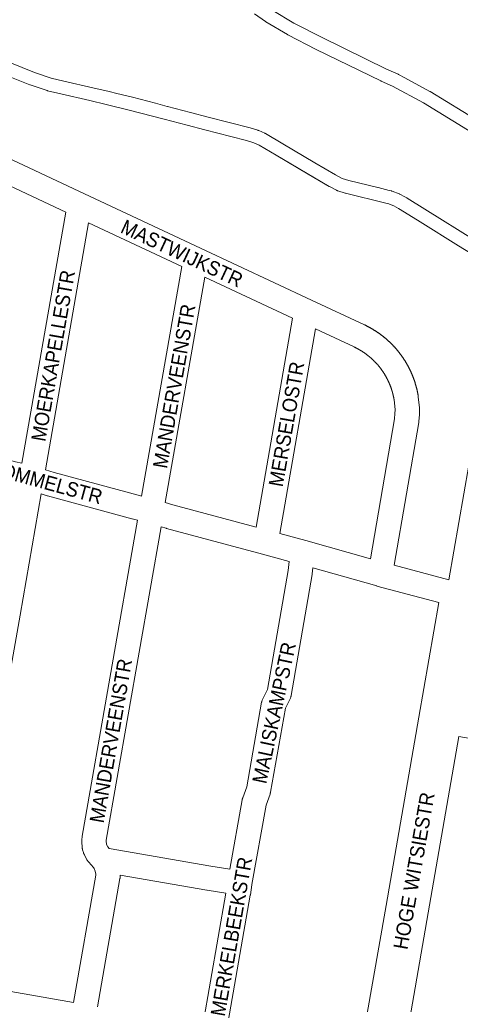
# Model space of a CAD drawing. Header units: metres. Extents: x 123819 to 142731, y 393440 to 405763.
# Tile 55 of 256: x 127638 to 127873, y 400345 to 400870. Entities that reach past the tile are written whole.
import ezdxf
from ezdxf.enums import TextEntityAlignment as Align

# ---------------------------------------------------------------- set-up
doc = ezdxf.new("R2010")
doc.units = ezdxf.units.M
doc.header["$MEASUREMENT"] = 0
for name, color, linetype, lineweight in [('gs-anno-wegen algemeen tekst', 7, 'Continuous', 0), ('gs-knt-aanvullende hoofdweg', 7, 'Continuous', 0), ('gs-knt-fietspaden', 7, 'Continuous', 0), ('gs-knt-wegen algemeen', 7, 'Continuous', 0), ('gs-vlk-plantopografie wegen algemeen', 7, 'Continuous', 0)]:
    doc.layers.add(name, color=color, linetype=linetype, lineweight=lineweight)
doc.styles.add('Style-Arial', font='arial.ttf')

msp = doc.modelspace()

# ---------------------------------------------------------------- linework, layer by layer
at = {"layer": 'gs-knt-aanvullende hoofdweg', "color": 7, "linetype": 'Continuous', "flags": 128}
msp.add_lwpolyline([(127598.59, 400357.34), (127599.55, 400357.3), (127599.88, 400357.27), (127600.2, 400357.24), (127602.74, 400356.9), (127603.05, 400356.86), (127603.06, 400356.86), (127667.1, 400345.68)], dxfattribs=at)
at = {"layer": 'gs-knt-fietspaden', "color": 7, "linetype": 'Continuous', "flags": 128}
for points in [[(127932.16, 400777.56), (127853.82, 400825.49), (127853.82, 400825.49), (127837.31, 400834.47), (127837.3, 400834.47), (127831.19, 400837.16), (127831.06, 400837.22), (127796.66, 400854), (127796.59, 400854.03), (127781.43, 400861.88), (127781.34, 400861.93), (127781.25, 400861.98), (127769.73, 400868.81), (127769.64, 400868.87), (127769.54, 400868.94), (127763.73, 400872.92)], [(127773.41, 400874.79), (127784.74, 400868.07), (127799.78, 400860.29), (127834.08, 400843.56), (127840.26, 400840.84), (127840.38, 400840.78), (127840.4, 400840.78), (127840.5, 400840.72), (127840.52, 400840.71), (127843.86, 400838.93), (127843.89, 400838.91), (127857.26, 400831.61), (127857.26, 400831.61), (127857.33, 400831.57), (127857.41, 400831.52), (127935.81, 400783.55), (127951.43, 400774.12), (127952.35, 400773.56), (127984.31, 400863.22)], [(127633.09, 400847.01), (127646.27, 400841.77), (127655.09, 400838.73), (127661.91, 400837.09), (127677.34, 400833.61), (127677.38, 400833.6), (127686.13, 400831.52), (127686.15, 400831.51), (127686.16, 400831.51), (127690.25, 400830.54), (127690.28, 400830.53), (127698.5, 400828.5), (127698.51, 400828.5), (127698.54, 400828.49), (127698.55, 400828.48), (127698.59, 400828.47), (127710.86, 400825.3), (127717.15, 400823.64), (127717.16, 400823.64), (127729.54, 400820.39), (127738.91, 400817.93)], [(127684.52, 400824.69), (127684.51, 400824.69), (127684.5, 400824.69), (127675.77, 400826.77), (127660.35, 400830.24), (127660.29, 400830.26), (127653.28, 400831.95), (127653.12, 400831.99), (127652.96, 400832.04), (127643.91, 400835.15), (127643.75, 400835.21), (127630.44, 400840.51), (127630.34, 400840.55), (127622.12, 400844.13)], [(127696.8, 400821.69), (127684.52, 400824.69)], [(127715.38, 400816.85), (127696.83, 400821.68)], [(127775.2, 400797.67), (127766.12, 400802.95), (127763.25, 400804.23), (127759.47, 400805.38), (127751.03, 400807.54), (127751.03, 400807.54), (127737.15, 400811.13), (127737.13, 400811.14), (127727.76, 400813.6), (127715.38, 400816.85), (127715.38, 400816.85)], [(127738.91, 400817.93), (127761.29, 400812.16)], [(127761.29, 400812.16), (127761.3, 400812.16), (127761.44, 400812.12), (127765.5, 400810.89), (127765.64, 400810.84), (127765.77, 400810.79), (127765.91, 400810.73), (127769.15, 400809.29), (127769.27, 400809.24), (127769.3, 400809.22), (127769.32, 400809.21), (127769.34, 400809.2), (127769.38, 400809.18), (127769.49, 400809.12), (127778.74, 400803.73), (127778.76, 400803.72), (127795.87, 400793.59), (127806.91, 400787.05), (127810.42, 400785.25), (127814.04, 400784.15), (127814.04, 400784.15), (127829.56, 400780.34), (127829.59, 400780.34), (127835.53, 400778.84), (127835.55, 400778.83), (127836.81, 400778.51), (127836.94, 400778.48), (127837.01, 400778.46), (127837.07, 400778.43), (127837.2, 400778.39), (127840.82, 400777), (127840.97, 400776.94), (127841.12, 400776.88), (127841.26, 400776.8), (127843.92, 400775.34), (127844.94, 400774.78)], [(127803.43, 400780.95), (127792.29, 400787.55), (127775.2, 400797.67)], [(127812.27, 400777.36), (127812.26, 400777.36), (127812.18, 400777.38), (127812.09, 400777.41), (127808.08, 400778.63), (127807.93, 400778.67), (127807.79, 400778.73), (127807.65, 400778.79), (127807.51, 400778.86), (127803.62, 400780.85)], [(127833.83, 400772.03), (127812.27, 400777.36)], [(127896.21, 400734.59), (127894.59, 400735.6), (127887.07, 400740.28), (127872.56, 400749.31), (127852.13, 400762), (127841.47, 400768.68), (127841.47, 400768.68), (127840.54, 400769.19), (127838.09, 400770.53), (127834.89, 400771.76), (127833.83, 400772.02), (127833.83, 400772.03)], [(127845.11, 400774.68), (127890.78, 400746.24)], [(127867.39, 400571.03), (127894.11, 400724.04), (127894.13, 400724.12), (127896.21, 400734.59)]]:
    msp.add_lwpolyline(points, dxfattribs=at)
at = {"layer": 'gs-knt-wegen algemeen', "color": 7, "linetype": 'Continuous', "flags": 128}
for points in [[(127601.94, 400810.3), (127672.99, 400776.97)], [(127662.95, 400767.29), (127597.05, 400798.22)], [(127672.99, 400776.97), (127734.92, 400748), (127794.03, 400720.34), (127822.3, 400707.12), (127822.47, 400707.04), (127822.65, 400706.95), (127822.82, 400706.87), (127823, 400706.79), (127823.17, 400706.7), (127823.35, 400706.61), (127823.52, 400706.53), (127823.69, 400706.44), (127823.86, 400706.35), (127824.04, 400706.27), (127824.21, 400706.18), (127824.38, 400706.09), (127824.55, 400706), (127824.72, 400705.91), (127824.89, 400705.81), (127825.06, 400705.72), (127825.23, 400705.63), (127825.4, 400705.54), (127825.57, 400705.44), (127825.74, 400705.35), (127825.91, 400705.25), (127826.08, 400705.15), (127826.25, 400705.06), (127826.41, 400704.96), (127826.58, 400704.86), (127826.74, 400704.77), (127826.91, 400704.67), (127827.08, 400704.57), (127827.24, 400704.47), (127827.41, 400704.36), (127827.57, 400704.26), (127827.73, 400704.16), (127827.9, 400704.06), (127828.06, 400703.95), (127828.23, 400703.85), (127828.39, 400703.74), (127828.55, 400703.64), (127828.71, 400703.53), (127828.88, 400703.43), (127829.03, 400703.32), (127829.2, 400703.21), (127829.36, 400703.1), (127829.52, 400702.99), (127829.68, 400702.88), (127829.84, 400702.77), (127829.99, 400702.66), (127830.15, 400702.55), (127830.31, 400702.44), (127830.47, 400702.33), (127830.62, 400702.21), (127830.78, 400702.1), (127830.94, 400701.99), (127831.09, 400701.87), (127831.25, 400701.75), (127831.4, 400701.64), (127831.55, 400701.52), (127831.71, 400701.4), (127831.86, 400701.29), (127832.02, 400701.17), (127832.17, 400701.05), (127832.32, 400700.93), (127832.47, 400700.81), (127832.62, 400700.69), (127832.77, 400700.57), (127832.92, 400700.44), (127833.07, 400700.32), (127833.22, 400700.2), (127833.37, 400700.07), (127833.52, 400699.95), (127833.67, 400699.82), (127833.82, 400699.7), (127833.96, 400699.57), (127834.11, 400699.45), (127834.25, 400699.32), (127834.4, 400699.19), (127834.55, 400699.06), (127834.69, 400698.93), (127834.83, 400698.81), (127834.98, 400698.67), (127835.12, 400698.55), (127835.26, 400698.42), (127835.4, 400698.28), (127835.55, 400698.15), (127835.69, 400698.02), (127835.83, 400697.89), (127835.97, 400697.75), (127836.11, 400697.62), (127836.24, 400697.48), (127836.38, 400697.35), (127836.52, 400697.21), (127836.66, 400697.08), (127836.8, 400696.94), (127836.93, 400696.8), (127837.07, 400696.66), (127837.21, 400696.52), (127837.34, 400696.39), (127837.47, 400696.25), (127837.61, 400696.11), (127837.74, 400695.97), (127837.87, 400695.83), (127838.01, 400695.68), (127838.14, 400695.54), (127838.27, 400695.4), (127838.4, 400695.26), (127838.53, 400695.12), (127838.66, 400694.97), (127838.79, 400694.83), (127838.92, 400694.68), (127839.04, 400694.54), (127839.17, 400694.39), (127839.3, 400694.24), (127839.42, 400694.1), (127839.55, 400693.95), (127839.67, 400693.8), (127839.8, 400693.66), (127839.92, 400693.51), (127840.05, 400693.36), (127840.17, 400693.21), (127840.29, 400693.06), (127840.41, 400692.91), (127840.53, 400692.76), (127840.53, 400692.76), (127840.54, 400692.75), (127840.65, 400692.61), (127840.77, 400692.45), (127840.89, 400692.3), (127841.01, 400692.15), (127841.13, 400691.99), (127841.25, 400691.84), (127841.36, 400691.69), (127841.48, 400691.53), (127841.6, 400691.38), (127841.71, 400691.22), (127841.83, 400691.07), (127841.94, 400690.91), (127842.06, 400690.75), (127842.17, 400690.59), (127842.28, 400690.44), (127842.39, 400690.28), (127842.5, 400690.12), (127842.61, 400689.96), (127842.72, 400689.8), (127842.83, 400689.64), (127842.94, 400689.48), (127843.05, 400689.32), (127843.16, 400689.16), (127843.26, 400689), (127843.37, 400688.84), (127843.48, 400688.68), (127843.58, 400688.51), (127843.69, 400688.35), (127843.79, 400688.19), (127843.89, 400688.02), (127843.99, 400687.86), (127844.1, 400687.7), (127844.2, 400687.53), (127844.3, 400687.37), (127844.4, 400687.2), (127844.5, 400687.03), (127844.6, 400686.87), (127844.7, 400686.7), (127844.79, 400686.53), (127844.89, 400686.37), (127844.99, 400686.2), (127845.08, 400686.03), (127845.18, 400685.86), (127845.27, 400685.69), (127845.37, 400685.52), (127845.46, 400685.35), (127845.55, 400685.18), (127845.64, 400685.01), (127845.73, 400684.84), (127845.82, 400684.67), (127845.91, 400684.5), (127846, 400684.33), (127846.09, 400684.15), (127846.18, 400683.98), (127846.27, 400683.81), (127846.35, 400683.64), (127846.44, 400683.46), (127846.52, 400683.29), (127846.61, 400683.12), (127846.69, 400682.94), (127846.78, 400682.77), (127846.86, 400682.59), (127846.94, 400682.42), (127847.02, 400682.24), (127847.1, 400682.06), (127847.18, 400681.89), (127847.26, 400681.71), (127847.34, 400681.53), (127847.42, 400681.36), (127847.5, 400681.18), (127847.57, 400681), (127847.65, 400680.83), (127847.72, 400680.65), (127847.8, 400680.47), (127847.87, 400680.29), (127847.94, 400680.11), (127848.02, 400679.93), (127848.09, 400679.75), (127848.16, 400679.57), (127848.23, 400679.39), (127848.3, 400679.21), (127848.37, 400679.03), (127848.44, 400678.85), (127848.5, 400678.67), (127848.57, 400678.48), (127848.64, 400678.3), (127848.7, 400678.12), (127848.77, 400677.94), (127848.83, 400677.76), (127848.9, 400677.57), (127848.96, 400677.39), (127849.02, 400677.21), (127849.08, 400677.02), (127849.14, 400676.84), (127849.2, 400676.66), (127849.26, 400676.47), (127849.32, 400676.29), (127849.38, 400676.1), (127849.44, 400675.92), (127849.49, 400675.73), (127849.55, 400675.55), (127849.61, 400675.36), (127849.66, 400675.18), (127849.71, 400674.99), (127849.77, 400674.8), (127849.82, 400674.62), (127849.87, 400674.43), (127849.92, 400674.24), (127849.97, 400674.06), (127850.02, 400673.87), (127850.07, 400673.68), (127850.12, 400673.5), (127850.16, 400673.31), (127850.21, 400673.12), (127850.26, 400672.93), (127850.3, 400672.74), (127850.35, 400672.55), (127850.39, 400672.37), (127850.43, 400672.18), (127850.48, 400671.99), (127850.52, 400671.8), (127850.56, 400671.61), (127850.6, 400671.42), (127850.64, 400671.23), (127850.68, 400671.04), (127850.72, 400670.85), (127850.75, 400670.67), (127850.79, 400670.47), (127850.83, 400670.28), (127850.86, 400670.09), (127850.9, 400669.9), (127850.93, 400669.71), (127850.96, 400669.52), (127850.99, 400669.33), (127851.03, 400669.14), (127851.06, 400668.93), (127851.08, 400668.71), (127851.65, 400662.77), (127851.66, 400662.56), (127851.67, 400662.34), (127851.68, 400662.12), (127851.66, 400659.53), (127851.66, 400659.34), (127851.65, 400659.15), (127851.43, 400655.78), (127851.41, 400655.55), (127851.38, 400655.32), (127851.35, 400655.09), (127838.13, 400578.86)], [(127639.49, 400633.25), (127662.95, 400767.29)], [(127675.17, 400761.57), (127652.11, 400629.86)], [(127724.89, 400738.31), (127675.17, 400761.57)], [(127703.43, 400615.75), (127724.89, 400738.31)], [(127737.1, 400732.6), (127716.05, 400612.36)], [(127784, 400710.66), (127737.1, 400732.6)], [(127764.5, 400599.24), (127784, 400710.66)], [(127796.22, 400704.94), (127777.12, 400595.83)], [(127825.51, 400582.33), (127838.46, 400656.97), (127838.64, 400659.8), (127838.65, 400661.87), (127838.14, 400667.25), (127838.12, 400667.39), (127838.09, 400667.53), (127838.07, 400667.67), (127838.04, 400667.81), (127838.02, 400667.95), (127837.99, 400668.1), (127837.96, 400668.24), (127837.93, 400668.37), (127837.91, 400668.52), (127837.88, 400668.66), (127837.85, 400668.8), (127837.82, 400668.94), (127837.79, 400669.08), (127837.75, 400669.22), (127837.72, 400669.36), (127837.69, 400669.5), (127837.66, 400669.64), (127837.63, 400669.78), (127837.59, 400669.92), (127837.56, 400670.05), (127837.52, 400670.19), (127837.49, 400670.33), (127837.45, 400670.47), (127837.42, 400670.61), (127837.38, 400670.75), (127837.34, 400670.89), (127837.3, 400671.02), (127837.26, 400671.16), (127837.23, 400671.3), (127837.19, 400671.44), (127837.15, 400671.58), (127837.11, 400671.71), (127837.07, 400671.85), (127837.02, 400671.99), (127836.98, 400672.13), (127836.94, 400672.26), (127836.9, 400672.4), (127836.85, 400672.54), (127836.81, 400672.67), (127836.76, 400672.81), (127836.72, 400672.94), (127836.67, 400673.08), (127836.63, 400673.22), (127836.58, 400673.35), (127836.53, 400673.49), (127836.48, 400673.62), (127836.44, 400673.76), (127836.39, 400673.89), (127836.34, 400674.02), (127836.29, 400674.16), (127836.24, 400674.29), (127836.19, 400674.43), (127836.14, 400674.56), (127836.08, 400674.7), (127836.03, 400674.83), (127835.98, 400674.96), (127835.93, 400675.09), (127835.87, 400675.23), (127835.82, 400675.36), (127835.76, 400675.49), (127835.71, 400675.63), (127835.65, 400675.76), (127835.6, 400675.89), (127835.54, 400676.02), (127835.48, 400676.15), (127835.43, 400676.28), (127835.37, 400676.41), (127835.31, 400676.55), (127835.25, 400676.68), (127835.19, 400676.81), (127835.13, 400676.94), (127835.07, 400677.07), (127835.01, 400677.2), (127834.95, 400677.32), (127834.88, 400677.45), (127834.82, 400677.58), (127834.76, 400677.71), (127834.69, 400677.84), (127834.63, 400677.97), (127834.57, 400678.1), (127834.5, 400678.22), (127834.44, 400678.35), (127834.37, 400678.48), (127834.3, 400678.61), (127834.23, 400678.73), (127834.17, 400678.86), (127834.1, 400678.99), (127834.03, 400679.11), (127833.96, 400679.24), (127833.89, 400679.36), (127833.82, 400679.49), (127833.75, 400679.61), (127833.68, 400679.74), (127833.61, 400679.86), (127833.54, 400679.99), (127833.47, 400680.11), (127833.39, 400680.23), (127833.32, 400680.36), (127833.25, 400680.48), (127833.17, 400680.6), (127833.1, 400680.72), (127833.02, 400680.85), (127832.95, 400680.97), (127832.87, 400681.09), (127832.8, 400681.21), (127832.72, 400681.33), (127832.64, 400681.45), (127832.56, 400681.57), (127832.49, 400681.69), (127832.41, 400681.81), (127832.33, 400681.93), (127832.25, 400682.05), (127832.17, 400682.17), (127832.09, 400682.29), (127832.01, 400682.41), (127831.93, 400682.53), (127831.84, 400682.64), (127831.76, 400682.76), (127831.68, 400682.88), (127831.6, 400682.99), (127831.51, 400683.11), (127831.43, 400683.23), (127831.35, 400683.34), (127831.26, 400683.46), (127831.17, 400683.57), (127831.09, 400683.69), (127831, 400683.8), (127830.92, 400683.92), (127830.83, 400684.03), (127830.74, 400684.14), (127830.65, 400684.26), (127830.57, 400684.37), (127830.48, 400684.48), (127830.39, 400684.6), (127830.3, 400684.71), (127830.21, 400684.82), (127830.12, 400684.93), (127830.03, 400685.04), (127829.94, 400685.15), (127829.84, 400685.26), (127829.75, 400685.37), (127829.66, 400685.48), (127829.57, 400685.59), (127829.48, 400685.7), (127829.38, 400685.81), (127829.29, 400685.92), (127829.19, 400686.02), (127829.1, 400686.13), (127829, 400686.24), (127828.91, 400686.35), (127828.81, 400686.45), (127828.71, 400686.56), (127828.62, 400686.66), (127828.52, 400686.77), (127828.42, 400686.87), (127828.32, 400686.98), (127828.22, 400687.08), (127828.13, 400687.19), (127828.03, 400687.29), (127827.93, 400687.39), (127827.83, 400687.49), (127827.73, 400687.6), (127827.63, 400687.7), (127827.52, 400687.8), (127827.42, 400687.9), (127827.32, 400688), (127827.22, 400688.1), (127827.12, 400688.2), (127827.01, 400688.3), (127826.91, 400688.4), (127826.81, 400688.5), (127826.7, 400688.6), (127826.6, 400688.7), (127826.49, 400688.79), (127826.38, 400688.89), (127826.28, 400688.99), (127826.17, 400689.08), (127826.07, 400689.18), (127825.96, 400689.27), (127825.85, 400689.37), (127825.75, 400689.46), (127825.64, 400689.56), (127825.53, 400689.65), (127825.42, 400689.75), (127825.31, 400689.84), (127825.2, 400689.93), (127825.09, 400690.02), (127824.98, 400690.12), (127824.87, 400690.21), (127824.76, 400690.3), (127824.65, 400690.39), (127824.54, 400690.48), (127824.43, 400690.57), (127824.32, 400690.66), (127824.2, 400690.75), (127824.09, 400690.84), (127823.98, 400690.92), (127823.86, 400691.01), (127823.75, 400691.1), (127823.64, 400691.19), (127823.52, 400691.27), (127823.41, 400691.36), (127823.29, 400691.44), (127823.18, 400691.53), (127823.06, 400691.61), (127822.95, 400691.7), (127822.83, 400691.78), (127822.71, 400691.86), (127822.6, 400691.95), (127822.48, 400692.03), (127822.36, 400692.11), (127822.24, 400692.19), (127822.13, 400692.28), (127822.01, 400692.36), (127821.89, 400692.44), (127821.77, 400692.51), (127821.65, 400692.59), (127821.53, 400692.67), (127821.41, 400692.75), (127821.29, 400692.83), (127821.17, 400692.91), (127821.05, 400692.99), (127820.93, 400693.06), (127820.81, 400693.14), (127820.69, 400693.21), (127820.56, 400693.29), (127820.44, 400693.36), (127820.32, 400693.44), (127820.19, 400693.51), (127820.07, 400693.59), (127819.95, 400693.66), (127819.83, 400693.73), (127819.7, 400693.8), (127819.58, 400693.87), (127819.45, 400693.94), (127819.33, 400694.02), (127819.2, 400694.09), (127819.08, 400694.16), (127818.95, 400694.22), (127818.83, 400694.29), (127818.7, 400694.36), (127818.57, 400694.43), (127818.45, 400694.5), (127818.32, 400694.56), (127818.19, 400694.63), (127818.06, 400694.7), (127817.94, 400694.76), (127817.81, 400694.82), (127817.68, 400694.89), (127817.55, 400694.95), (127817.43, 400695.02), (127817.3, 400695.08), (127817.17, 400695.14), (127817.04, 400695.2), (127816.91, 400695.27), (127816.78, 400695.33), (127796.22, 400704.94)], [(127571.18, 400651.82), (127636.12, 400634.04), (127639.49, 400633.25)], [(127652.11, 400629.86), (127656.73, 400628.43), (127701.53, 400616.2), (127703.43, 400615.75)], [(127649.85, 400616.93), (127638.54, 400552.35), (127628.29, 400493.81)], [(127701.18, 400602.9), (127698.42, 400603.56), (127698.2, 400603.61), (127653.19, 400615.9), (127652.99, 400615.96), (127649.85, 400616.93)], [(127716.05, 400612.36), (127720.16, 400611.09), (127764.5, 400599.24)], [(127667.1, 400345.68), (127678.96, 400413.55), (127678.98, 400414.05), (127678.73, 400415.7), (127678.09, 400417.17), (127677.7, 400417.74), (127675.18, 400420.5), (127675, 400420.71), (127674.83, 400420.92), (127674.67, 400421.14), (127674.52, 400421.36), (127674.38, 400421.6), (127674.24, 400421.83), (127672.87, 400424.43), (127672.75, 400424.67), (127672.64, 400424.91), (127672.54, 400425.15), (127672.45, 400425.4), (127672.37, 400425.65), (127671.96, 400427.07), (127671.89, 400427.32), (127671.83, 400427.58), (127671.78, 400427.84), (127671.74, 400428.11), (127671.72, 400428.37), (127671.48, 400431.3), (127671.47, 400431.57), (127671.46, 400431.83), (127671.47, 400432.1), (127671.48, 400432.36), (127671.51, 400432.62), (127671.69, 400434.09), (127671.71, 400434.25), (127671.74, 400434.41), (127701.18, 400602.9)], [(127713.79, 400599.43), (127684.59, 400432.33), (127684.51, 400431.69), (127684.64, 400430.08), (127684.68, 400429.94), (127685.36, 400428.65), (127686.09, 400427.85)], [(127782.15, 400580.96), (127767.98, 400584.83), (127716.68, 400598.54), (127716.45, 400598.61), (127713.79, 400599.43)], [(127777.12, 400595.83), (127791.02, 400592.03), (127825.51, 400582.33)], [(127750.49, 400416.88), (127757.12, 400453.8), (127757.17, 400454.07), (127757.24, 400454.35), (127757.32, 400454.62), (127757.41, 400454.88), (127759.51, 400460.64), (127767.48, 400505.78), (127767.54, 400506.09), (127767.62, 400506.39), (127767.71, 400506.69), (127767.82, 400506.99), (127767.94, 400507.28), (127768.07, 400507.56), (127770.58, 400512.59), (127781.58, 400576.07), (127782.15, 400580.96)], [(127794.84, 400577.43), (127794.49, 400574.38), (127794.47, 400574.21), (127794.44, 400574.03), (127783.24, 400509.42), (127783.18, 400509.11), (127783.11, 400508.81), (127783.01, 400508.5), (127782.91, 400508.21), (127782.79, 400507.91), (127782.65, 400507.63), (127780.14, 400502.59), (127772.24, 400457.81), (127772.18, 400457.53), (127772.11, 400457.26), (127772.03, 400456.98), (127771.94, 400456.71), (127769.83, 400450.94), (127762.22, 400408.58)], [(127862.09, 400558.97), (127829.01, 400567.82), (127828.93, 400567.84), (127794.84, 400577.43)], [(127838.13, 400578.86), (127867.39, 400571.03)], [(127821.55, 400318.69), (127821.57, 400318.82), (127821.77, 400327.02), (127821.78, 400327.32), (127821.81, 400327.61), (127821.85, 400327.9), (127823.25, 400336.72), (127823.27, 400336.81), (127833.85, 400397.36), (127851.42, 400497.81), (127862.09, 400558.97)], [(127872.79, 400487.47), (127856.35, 400393.43), (127845.59, 400331.9), (127845.53, 400331.61), (127845.46, 400331.31), (127845.38, 400331.03), (127845.28, 400330.74), (127845.16, 400330.46), (127845.04, 400330.19), (127844.9, 400329.92), (127844.75, 400329.66), (127840.43, 400322.51), (127840.27, 400322.26), (127840.1, 400322.02), (127839.92, 400321.79), (127839.73, 400321.56), (127835.08, 400316.32)], [(127949.68, 400474.02), (127887.89, 400484.84), (127872.79, 400487.47)], [(127686.09, 400427.85), (127740.37, 400418.42), (127750.49, 400416.88)], [(127692, 400413.61), (127691.96, 400412.6), (127691.94, 400412.31), (127691.91, 400412.02), (127691.86, 400411.74), (127691.86, 400411.74), (127691.86, 400411.73), (127679.93, 400343.44)], [(127736.06, 400333.65), (127748.39, 400404.03), (127738.34, 400405.56), (127738.21, 400405.58), (127692, 400413.61)], [(127762.22, 400408.57), (127762.2, 400408.45), (127761.45, 400403.14), (127761.41, 400402.93), (127748.89, 400331.41)], [(127762.22, 400408.58), (127762.22, 400408.57), (127762.22, 400408.57)], [(127762.22, 400408.58), (127762.22, 400408.57), (127762.22, 400408.57)]]:
    msp.add_lwpolyline(points, dxfattribs=at)
at = {"layer": 'gs-vlk-plantopografie wegen algemeen', "color": 7, "linetype": 'Continuous', "flags": 128}
for points in [[(127932.16, 400777.56), (127853.82, 400825.49), (127853.82, 400825.49), (127837.31, 400834.47), (127837.3, 400834.47), (127831.19, 400837.16), (127831.06, 400837.22), (127796.66, 400854), (127796.59, 400854.03), (127781.43, 400861.88), (127781.34, 400861.93), (127781.25, 400861.98), (127769.73, 400868.81), (127769.64, 400868.87), (127769.54, 400868.94), (127763.73, 400872.92)], [(127773.41, 400874.79), (127784.74, 400868.07), (127799.78, 400860.29), (127834.08, 400843.56), (127840.26, 400840.84), (127840.38, 400840.78), (127840.4, 400840.78), (127840.5, 400840.72), (127840.52, 400840.71), (127843.86, 400838.93), (127843.89, 400838.91), (127857.26, 400831.61), (127857.26, 400831.61), (127857.33, 400831.57), (127857.41, 400831.52), (127935.81, 400783.55), (127951.43, 400774.12), (127952.35, 400773.56), (127984.31, 400863.22)], [(127633.09, 400847.01), (127646.27, 400841.77), (127655.09, 400838.73), (127661.91, 400837.09), (127677.34, 400833.61), (127677.38, 400833.6), (127686.13, 400831.52), (127686.15, 400831.51), (127686.16, 400831.51), (127690.25, 400830.54), (127690.28, 400830.53), (127698.5, 400828.5), (127698.51, 400828.5), (127698.54, 400828.49), (127698.55, 400828.48), (127698.59, 400828.47), (127710.86, 400825.3), (127717.15, 400823.64), (127717.16, 400823.64), (127729.54, 400820.39), (127738.91, 400817.93)], [(127684.52, 400824.69), (127684.51, 400824.69), (127684.5, 400824.69), (127675.77, 400826.77), (127660.35, 400830.24), (127660.29, 400830.26), (127653.28, 400831.95), (127653.12, 400831.99), (127652.96, 400832.04), (127643.91, 400835.15), (127643.75, 400835.21), (127630.44, 400840.51), (127630.34, 400840.55), (127622.12, 400844.13)], [(127696.83, 400821.68), (127696.8, 400821.68), (127696.8, 400821.69)], [(127696.83, 400821.68), (127696.8, 400821.68), (127696.8, 400821.69)], [(127775.2, 400797.67), (127766.12, 400802.95), (127763.25, 400804.23), (127759.47, 400805.38), (127751.03, 400807.54), (127751.03, 400807.54), (127737.15, 400811.13), (127737.13, 400811.14), (127727.76, 400813.6), (127715.38, 400816.85), (127715.38, 400816.85)], [(127761.29, 400812.16), (127761.3, 400812.16), (127761.44, 400812.12), (127765.5, 400810.89), (127765.64, 400810.84), (127765.77, 400810.79), (127765.91, 400810.73), (127769.15, 400809.29), (127769.27, 400809.24), (127769.3, 400809.22), (127769.32, 400809.21), (127769.34, 400809.2), (127769.38, 400809.18), (127769.49, 400809.12), (127778.74, 400803.73), (127778.76, 400803.72), (127795.87, 400793.59), (127806.91, 400787.05), (127810.42, 400785.25), (127814.04, 400784.15), (127814.04, 400784.15), (127829.56, 400780.34), (127829.59, 400780.34), (127835.53, 400778.84), (127835.55, 400778.83), (127836.81, 400778.51), (127836.94, 400778.48), (127837.01, 400778.46), (127837.07, 400778.43), (127837.2, 400778.39), (127840.82, 400777), (127840.97, 400776.94), (127841.12, 400776.88), (127841.26, 400776.8), (127843.92, 400775.34), (127844.94, 400774.78)], [(127803.43, 400780.95), (127775.2, 400797.67)], [(127803.62, 400780.85), (127803.52, 400780.9), (127803.43, 400780.95)], [(127803.62, 400780.85), (127803.43, 400780.95)], [(127812.27, 400777.36), (127812.26, 400777.36), (127812.18, 400777.38), (127812.09, 400777.41), (127808.08, 400778.63), (127807.93, 400778.67), (127807.79, 400778.73), (127807.65, 400778.79), (127807.51, 400778.86), (127803.62, 400780.85)], [(127896.21, 400734.59), (127894.59, 400735.6), (127887.07, 400740.28), (127872.56, 400749.31), (127852.13, 400762), (127841.47, 400768.68), (127841.47, 400768.68), (127840.54, 400769.19), (127838.09, 400770.53), (127834.89, 400771.76), (127833.83, 400772.02), (127833.83, 400772.03)], [(127844.94, 400774.78), (127845.1, 400774.69)], [(127844.94, 400774.78), (127845.02, 400774.74), (127845.1, 400774.69)], [(127845.1, 400774.69), (127845.11, 400774.68)], [(127845.1, 400774.69), (127845.11, 400774.68)]]:
    msp.add_lwpolyline(points, dxfattribs=at)

# ---------------------------------------------------------------- texts
at = {"layer": 'gs-anno-wegen algemeen tekst', "color": 7, "style": 'Style-Arial', "width": 0.909091}
for s, rotation, p in [('MASTWIJKSTR', 334.9307, (127724.95, 400745.22)), ('MOERKAPELLESTR', 80.0696, (127656.21, 400690.65)), ('MANDERVEENSTR', 80.0694, (127720.8, 400674.39)), ('MERSELOSTR', 80.0698, (127780.72, 400654.15)), ('MAASBOMMELSTR', 344.6948, (127638.98, 400626.9)), ('MALISKAMPSTR', 77.9797, (127774.1, 400500.19)), ('MANDERVEENSTR', 80.0694, (127686.99, 400485.29)), ('HOGE WITSIESTR', 80.0684, (127848.76, 400415.91)), ('MERKELBEEKSTR', 80.0684, (127751.36, 400380.86))]:
    msp.add_text(s, height=7.7, rotation=rotation, dxfattribs=at).set_placement(p, align=Align.MIDDLE_CENTER)

doc.saveas('drawing.dxf')
